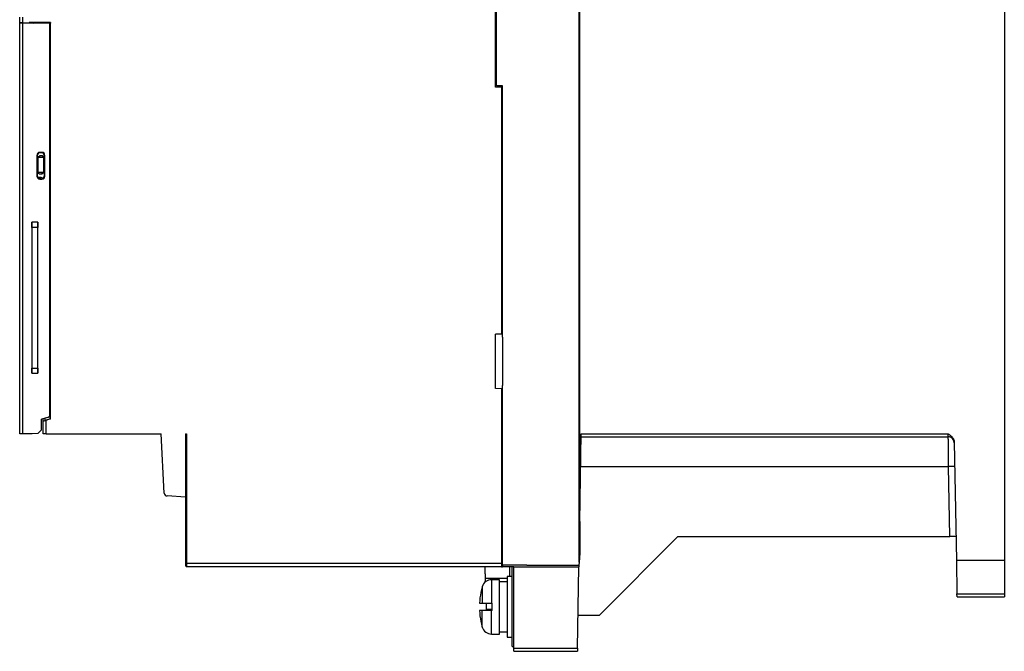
# Model space of a CAD drawing. Header units: inches. Extents: x 171 to 304, y 36 to 194.
# Tile 1 of 2: x 174 to 304, y 36 to 120. Entities that reach past the tile are written whole.
import ezdxf

# ---------------------------------------------------------------- set-up
doc = ezdxf.new("R2010")
doc.units = ezdxf.units.IN
doc.header["$MEASUREMENT"] = 0

# ---------------------------------------------------------------- blocks, each defined once
blk = doc.blocks.new('block 2')
at = {"color": 7, "lineweight": 25}
blk.add_open_spline([(176.46, 101.73), (176.46, 101.73), (176.45, 101.73), (176.44, 101.73), (176.43, 101.73), (176.42, 101.72), (176.41, 101.72), (176.4, 101.72), (176.39, 101.72), (176.38, 101.72), (176.36, 101.71), (176.34, 101.71), (176.32, 101.7), (176.29, 101.69), (176.26, 101.68), (176.23, 101.67), (176.22, 101.66), (176.2, 101.65), (176.19, 101.65), (176.17, 101.64), (176.15, 101.63), (176.14, 101.62), (176.12, 101.61), (176.11, 101.6), (176.09, 101.59), (176.08, 101.58), (176.07, 101.57), (176.06, 101.56), (176.05, 101.54), (176.04, 101.53), (176.03, 101.52), (176.03, 101.51), (176.03, 101.5), (176.03, 101.49)], degree=3, knots=[0, 0, 0, 0, 1, 1, 1, 2, 2, 2, 3, 3, 3, 4, 4, 4, 5, 5, 5, 6, 6, 6, 7, 7, 7, 8, 8, 8, 9, 9, 9, 10, 10, 10, 11, 11, 11, 11], dxfattribs=at)
blk = doc.blocks.new('block 3')
at = {"color": 7, "lineweight": 25}
blk.add_open_spline([(176.83, 101.49), (176.82, 101.51), (176.82, 101.53), (176.81, 101.56), (176.8, 101.58), (176.78, 101.6), (176.76, 101.62), (176.75, 101.64), (176.72, 101.66), (176.7, 101.67), (176.68, 101.69), (176.66, 101.7), (176.63, 101.7), (176.6, 101.72), (176.56, 101.72), (176.53, 101.72), (176.51, 101.73), (176.5, 101.73), (176.49, 101.73), (176.48, 101.73), (176.47, 101.73), (176.46, 101.73)], degree=3, knots=[0, 0, 0, 0, 1, 1, 1, 2, 2, 2, 3, 3, 3, 4, 4, 4, 5, 5, 5, 6, 6, 6, 7, 7, 7, 7], dxfattribs=at)
blk = doc.blocks.new('block 4')
at = {"color": 7, "lineweight": 25}
blk.add_open_spline([(176.37, 99.33), (176.37, 99.33), (176.38, 99.33), (176.38, 99.33), (176.4, 99.33), (176.41, 99.33), (176.43, 99.33), (176.44, 99.33), (176.45, 99.33), (176.46, 99.34), (176.48, 99.34), (176.5, 99.35), (176.53, 99.35), (176.55, 99.36), (176.58, 99.38), (176.61, 99.39), (176.63, 99.4), (176.65, 99.4), (176.66, 99.41), (176.68, 99.42), (176.7, 99.43), (176.71, 99.44), (176.73, 99.45), (176.74, 99.46), (176.76, 99.47), (176.77, 99.48), (176.78, 99.49), (176.79, 99.5), (176.81, 99.51), (176.81, 99.52), (176.82, 99.53), (176.82, 99.54), (176.82, 99.55), (176.83, 99.57)], degree=3, knots=[0, 0, 0, 0, 1, 1, 1, 2, 2, 2, 3, 3, 3, 4, 4, 4, 5, 5, 5, 6, 6, 6, 7, 7, 7, 8, 8, 8, 9, 9, 9, 10, 10, 10, 11, 11, 11, 11], dxfattribs=at)
blk = doc.blocks.new('block 5')
at = {"color": 7, "lineweight": 25}
blk.add_open_spline([(176.03, 99.57), (176.03, 99.54), (176.03, 99.52), (176.04, 99.5), (176.05, 99.47), (176.07, 99.45), (176.08, 99.43), (176.1, 99.41), (176.12, 99.4), (176.15, 99.38), (176.17, 99.37), (176.19, 99.36), (176.21, 99.35), (176.25, 99.34), (176.28, 99.33), (176.32, 99.33), (176.33, 99.33), (176.34, 99.33), (176.35, 99.33), (176.36, 99.33), (176.36, 99.33), (176.37, 99.33)], degree=3, knots=[0, 0, 0, 0, 1, 1, 1, 2, 2, 2, 3, 3, 3, 4, 4, 4, 5, 5, 5, 6, 6, 6, 7, 7, 7, 7], dxfattribs=at)
blk = doc.blocks.new('block 6')
at = {"color": 7, "lineweight": 25}
blk.add_lwpolyline([(176.83, 99.57), (176.83, 101.49)], dxfattribs=at)
blk = doc.blocks.new('block 7')
at = {"color": 7, "lineweight": 25}
blk.add_lwpolyline([(176.03, 101.49), (176.03, 99.57)], dxfattribs=at)
blk = doc.blocks.new('block 8')
at = {"color": 7, "lineweight": 25}
blk.add_open_spline([(296.53, 64.56), (296.6, 64.55), (296.68, 64.54), (296.75, 64.52), (296.82, 64.5), (296.9, 64.46), (296.97, 64.42), (297.03, 64.37), (297.1, 64.32), (297.15, 64.25), (297.2, 64.19), (297.23, 64.12), (297.27, 64.04)], degree=3, knots=[0, 0, 0, 0, 1, 1, 1, 2, 2, 2, 3, 3, 3, 4, 4, 4, 4], dxfattribs=at)
blk = doc.blocks.new('block 9')
at = {"color": 7, "lineweight": 25}
blk.add_open_spline([(297.2, 64.22), (297.22, 64.16), (297.25, 64.1), (297.27, 64.04), (297.29, 63.98), (297.3, 63.93), (297.31, 63.88)], degree=3, knots=[0, 0, 0, 0, 1, 1, 1, 2, 2, 2, 2], dxfattribs=at)
blk = doc.blocks.new('block 12')
at = {"color": 7, "lineweight": 25}
blk.add_lwpolyline([(238.79, 46.01), (238.15, 46.01)], dxfattribs=at)
blk = doc.blocks.new('block 13')
at = {"color": 7, "lineweight": 25}
blk.add_lwpolyline([(238.15, 38.01), (238.79, 38.01)], dxfattribs=at)
blk = doc.blocks.new('block 14')
at = {"color": 7, "lineweight": 25}
blk.add_lwpolyline([(236.08, 38.41), (237.11, 38.41)], dxfattribs=at)
blk = doc.blocks.new('block 15')
at = {"color": 7, "lineweight": 25}
blk.add_lwpolyline([(237.11, 45.61), (236.08, 45.61)], dxfattribs=at)
blk = doc.blocks.new('block 16')
at = {"color": 7, "lineweight": 25}
blk.add_open_spline([(236.08, 45.61), (235.51, 45.61), (235.01, 45.23), (234.85, 44.68)], degree=3, dxfattribs=at)
blk = doc.blocks.new('block 17')
at = {"color": 7, "lineweight": 25}
blk.add_open_spline([(234.85, 39.33), (235.01, 38.78), (235.51, 38.41), (236.08, 38.41)], degree=3, dxfattribs=at)
blk = doc.blocks.new('block 18')
at = {"color": 7, "lineweight": 25}
blk.add_lwpolyline([(237.11, 38.69), (238.15, 38.69)], dxfattribs=at)
blk = doc.blocks.new('block 19')
at = {"color": 7, "lineweight": 25}
blk.add_lwpolyline([(238.15, 45.33), (237.11, 45.33)], dxfattribs=at)
blk = doc.blocks.new('block 20')
at = {"color": 7, "lineweight": 25}
blk.add_open_spline([(234.85, 44.68), (234.77, 44.43), (234.71, 44.18), (234.66, 43.93)], degree=3, dxfattribs=at)
blk = doc.blocks.new('block 21')
at = {"color": 7, "lineweight": 25}
blk.add_open_spline([(234.66, 40.09), (234.71, 39.83), (234.77, 39.58), (234.85, 39.33)], degree=3, dxfattribs=at)
blk = doc.blocks.new('block 24')
at = {"color": 7, "lineweight": 25}
blk.add_lwpolyline([(240.76, 47.52), (247.65, 47.52)], dxfattribs=at)
blk = doc.blocks.new('block 25')
at = {"color": 7, "lineweight": 25}
blk.add_lwpolyline([(247.65, 47.52), (247.65, 47.33)], dxfattribs=at)
blk = doc.blocks.new('block 26')
at = {"color": 7, "lineweight": 25}
blk.add_lwpolyline([(239.03, 47.33), (247.65, 47.33)], dxfattribs=at)
blk = doc.blocks.new('block 27')
at = {"color": 7, "lineweight": 25}
blk.add_lwpolyline([(239.03, 47.33), (237.55, 47.33)], dxfattribs=at)
blk = doc.blocks.new('block 28')
at = {"color": 7, "lineweight": 25}
blk.add_lwpolyline([(237.55, 47.52), (237.55, 47.33)], dxfattribs=at)
blk = doc.blocks.new('block 29')
at = {"color": 7, "lineweight": 25}
blk.add_lwpolyline([(239.13, 47.52), (237.55, 47.52)], dxfattribs=at)
blk = doc.blocks.new('block 30')
at = {"color": 7, "lineweight": 25}
blk.add_lwpolyline([(240.76, 47.52), (239.13, 47.52)], dxfattribs=at)
blk = doc.blocks.new('block 32')
at = {"color": 7, "lineweight": 25}
blk.add_lwpolyline([(247.68, 47.92), (247.68, 183.13)], dxfattribs=at)
blk = doc.blocks.new('block 33')
at = {"color": 7, "lineweight": 25}
blk.add_lwpolyline([(247.68, 47.92), (247.66, 47.92)], dxfattribs=at)
blk = doc.blocks.new('block 34')
at = {"color": 7, "lineweight": 25}
blk.add_lwpolyline([(247.66, 47.92), (247.65, 47.52)], dxfattribs=at)
blk = doc.blocks.new('block 35')
at = {"color": 7, "lineweight": 25}
blk.add_lwpolyline([(240.76, 47.52), (239.13, 47.52)], dxfattribs=at)
blk = doc.blocks.new('block 36')
at = {"color": 7, "lineweight": 25}
blk.add_lwpolyline([(237.55, 47.52), (237.55, 71.33)], dxfattribs=at)
blk = doc.blocks.new('block 37')
at = {"color": 7, "lineweight": 25}
blk.add_lwpolyline([(237.59, 71.33), (237.55, 71.33)], dxfattribs=at)
blk = doc.blocks.new('block 38')
at = {"color": 7, "lineweight": 25}
blk.add_lwpolyline([(237.59, 71.33), (237.59, 77.73)], dxfattribs=at)
blk = doc.blocks.new('block 39')
at = {"color": 7, "lineweight": 25}
blk.add_lwpolyline([(237.59, 77.73), (237.55, 77.73)], dxfattribs=at)
blk = doc.blocks.new('block 40')
at = {"color": 7, "lineweight": 25}
blk.add_lwpolyline([(237.55, 77.73), (237.55, 110.97)], dxfattribs=at)
blk = doc.blocks.new('block 41')
at = {"color": 7, "lineweight": 25}
blk.add_lwpolyline([(237.55, 110.97), (236.75, 110.97)], dxfattribs=at)
blk = doc.blocks.new('block 42')
at = {"color": 7, "lineweight": 25}
blk.add_lwpolyline([(236.75, 110.97), (236.75, 122.49)], dxfattribs=at)
blk = doc.blocks.new('block 55')
at = {"color": 7, "lineweight": 25}
blk.add_lwpolyline([(177.63, 119.29), (177.69, 119.36)], dxfattribs=at)
blk = doc.blocks.new('block 56')
at = {"color": 7, "lineweight": 25}
blk.add_lwpolyline([(175.63, 119.31), (177.63, 119.29)], dxfattribs=at)
blk = doc.blocks.new('block 57')
at = {"color": 7, "lineweight": 25}
blk.add_lwpolyline([(175.39, 119.3), (175.63, 119.31)], dxfattribs=at)
blk = doc.blocks.new('block 58')
at = {"color": 7, "lineweight": 25}
blk.add_lwpolyline([(177.69, 119.36), (174.9, 119.39)], dxfattribs=at)
blk = doc.blocks.new('block 68')
at = {"color": 7, "lineweight": 25}
blk.add_lwpolyline([(247.75, 53.33), (247.75, 174.34)], dxfattribs=at)
blk = doc.blocks.new('block 69')
at = {"color": 7, "lineweight": 25}
blk.add_lwpolyline([(247.75, 53.33), (247.75, 49.1)], dxfattribs=at)
blk = doc.blocks.new('block 70')
at = {"color": 7, "lineweight": 25}
blk.add_lwpolyline([(247.75, 49.1), (247.68, 47.92)], dxfattribs=at)
blk = doc.blocks.new('block 71')
at = {"color": 7, "lineweight": 25}
blk.add_lwpolyline([(237.55, 77.73), (237.55, 71.33)], dxfattribs=at)
blk = doc.blocks.new('block 79')
at = {"color": 7, "lineweight": 25}
blk.add_lwpolyline([(236.59, 110.79), (236.59, 122.63)], dxfattribs=at)
blk = doc.blocks.new('block 80')
at = {"color": 7, "lineweight": 25}
blk.add_lwpolyline([(237.39, 110.79), (236.59, 110.79)], dxfattribs=at)
blk = doc.blocks.new('block 81')
at = {"color": 7, "lineweight": 25}
blk.add_lwpolyline([(236.59, 70.91), (236.59, 78.11)], dxfattribs=at)
blk = doc.blocks.new('block 82')
at = {"color": 7, "lineweight": 25}
blk.add_lwpolyline([(237.39, 70.89), (236.59, 70.91)], dxfattribs=at)
blk = doc.blocks.new('block 83')
at = {"color": 7, "lineweight": 25}
blk.add_lwpolyline([(237.39, 47.73), (195.71, 47.73)], dxfattribs=at)
blk = doc.blocks.new('block 84')
at = {"color": 7, "lineweight": 25}
blk.add_lwpolyline([(195.71, 64.93), (195.71, 47.73)], dxfattribs=at)
blk = doc.blocks.new('block 85')
at = {"color": 7, "lineweight": 25}
blk.add_lwpolyline([(195.55, 64.93), (195.71, 64.93)], dxfattribs=at)
blk = doc.blocks.new('block 86')
at = {"color": 7, "lineweight": 25}
blk.add_lwpolyline([(195.55, 64.93), (195.55, 56.53)], dxfattribs=at)
blk = doc.blocks.new('block 87')
at = {"color": 7, "lineweight": 25}
blk.add_lwpolyline([(195.55, 56.53), (193.13, 56.69)], dxfattribs=at)
blk = doc.blocks.new('block 88')
at = {"color": 7, "lineweight": 25}
blk.add_open_spline([(192.76, 57.07), (192.77, 56.87), (192.93, 56.71), (193.13, 56.69)], degree=3, dxfattribs=at)
blk = doc.blocks.new('block 89')
at = {"color": 7, "lineweight": 25}
blk.add_lwpolyline([(192.76, 57.07), (192.35, 64.93)], dxfattribs=at)
blk = doc.blocks.new('block 90')
at = {"color": 7, "lineweight": 25}
blk.add_lwpolyline([(177.15, 64.93), (192.35, 64.93)], dxfattribs=at)
blk = doc.blocks.new('block 91')
at = {"color": 7, "lineweight": 25}
blk.add_lwpolyline([(177.15, 64.93), (177.15, 66.73)], dxfattribs=at)
blk = doc.blocks.new('block 92')
at = {"color": 7, "lineweight": 25}
blk.add_lwpolyline([(177.69, 66.89), (177.15, 66.73)], dxfattribs=at)
blk = doc.blocks.new('block 93')
at = {"color": 7, "lineweight": 25}
blk.add_lwpolyline([(177.69, 66.89), (177.69, 119.29)], dxfattribs=at)
blk = doc.blocks.new('block 94')
at = {"color": 7, "lineweight": 25}
blk.add_lwpolyline([(177.69, 119.36), (177.69, 119.29)], dxfattribs=at)
blk = doc.blocks.new('block 95')
at = {"color": 7, "lineweight": 25}
blk.add_lwpolyline([(174.03, 119.32), (174.03, 120.09)], dxfattribs=at)
blk = doc.blocks.new('block 101')
at = {"color": 7, "lineweight": 25}
blk.add_lwpolyline([(237.39, 70.89), (237.39, 47.73)], dxfattribs=at)
blk = doc.blocks.new('block 103')
at = {"color": 7, "lineweight": 25}
blk.add_lwpolyline([(237.39, 78.12), (236.59, 78.11)], dxfattribs=at)
blk = doc.blocks.new('block 104')
at = {"color": 7, "lineweight": 25}
blk.add_lwpolyline([(237.39, 110.79), (237.39, 78.12)], dxfattribs=at)
blk = doc.blocks.new('block 106')
at = {"color": 7, "lineweight": 25}
blk.add_lwpolyline([(174.9, 119.39), (174.9, 119.31)], dxfattribs=at)
blk = doc.blocks.new('block 107')
at = {"color": 7, "lineweight": 25}
blk.add_lwpolyline([(174.03, 119.32), (174.9, 119.31)], dxfattribs=at)
blk = doc.blocks.new('block 108')
at = {"color": 7, "lineweight": 25}
blk.add_lwpolyline([(195.71, 47.73), (195.71, 47.33)], dxfattribs=at)
blk = doc.blocks.new('block 109')
at = {"color": 7, "lineweight": 25}
blk.add_lwpolyline([(237.39, 47.33), (195.71, 47.33)], dxfattribs=at)
blk = doc.blocks.new('block 110')
at = {"color": 7, "lineweight": 25}
blk.add_lwpolyline([(237.39, 47.73), (237.39, 47.33)], dxfattribs=at)
blk = doc.blocks.new('block 120')
at = {"color": 7, "lineweight": 25}
blk.add_lwpolyline([(195.71, 47.73), (195.55, 47.73)], dxfattribs=at)
blk = doc.blocks.new('block 121')
at = {"color": 7, "lineweight": 25}
blk.add_open_spline([(195.55, 47.49), (195.55, 47.4), (195.62, 47.33), (195.71, 47.33)], degree=3, dxfattribs=at)
blk = doc.blocks.new('block 122')
at = {"color": 7, "lineweight": 25}
blk.add_lwpolyline([(195.55, 47.73), (195.55, 47.49)], dxfattribs=at)
blk = doc.blocks.new('block 123')
at = {"color": 7, "lineweight": 25}
blk.add_lwpolyline([(195.55, 56.53), (195.55, 47.73)], dxfattribs=at)
blk = doc.blocks.new('block 124')
at = {"color": 7, "lineweight": 25}
blk.add_open_spline([(176.75, 66.62), (176.75, 66.62), (176.93, 66.67), (177.15, 66.73)], degree=3, dxfattribs=at)
blk = doc.blocks.new('block 125')
at = {"color": 7, "lineweight": 25}
blk.add_lwpolyline([(176.75, 66.64), (176.75, 66.62)], dxfattribs=at)
blk = doc.blocks.new('block 126')
at = {"color": 7, "lineweight": 25}
blk.add_lwpolyline([(176.75, 66.64), (176.99, 66.7)], dxfattribs=at)
blk = doc.blocks.new('block 127')
at = {"color": 7, "lineweight": 25}
blk.add_lwpolyline([(176.99, 66.7), (177.63, 66.89)], dxfattribs=at)
blk = doc.blocks.new('block 128')
at = {"color": 7, "lineweight": 25}
blk.add_lwpolyline([(177.63, 66.89), (177.69, 66.89)], dxfattribs=at)
blk = doc.blocks.new('block 129')
at = {"color": 7, "lineweight": 25}
blk.add_lwpolyline([(176.75, 64.93), (176.75, 66.62)], dxfattribs=at)
blk = doc.blocks.new('block 130')
at = {"color": 7, "lineweight": 25}
blk.add_lwpolyline([(177.15, 64.93), (176.75, 64.93)], dxfattribs=at)
blk = doc.blocks.new('block 138')
at = {"color": 7, "lineweight": 25}
blk.add_lwpolyline([(177.63, 119.29), (177.63, 119.26)], dxfattribs=at)
blk = doc.blocks.new('block 139')
at = {"color": 7, "lineweight": 25}
blk.add_lwpolyline([(177.63, 67.44), (177.63, 66.89)], dxfattribs=at)
blk = doc.blocks.new('block 140')
at = {"color": 7, "lineweight": 25}
blk.add_lwpolyline([(177.63, 119.29), (177.69, 119.29)], dxfattribs=at)
blk = doc.blocks.new('block 141')
at = {"color": 7, "lineweight": 25}
blk.add_lwpolyline([(173.63, 119.33), (173.63, 120.09)], dxfattribs=at)
blk = doc.blocks.new('block 142')
at = {"color": 7, "lineweight": 25}
blk.add_lwpolyline([(174.03, 119.32), (173.63, 119.33)], dxfattribs=at)
blk = doc.blocks.new('block 144')
at = {"color": 7, "lineweight": 25}
blk.add_open_spline([(176.58, 101.73), (176.59, 101.73), (176.61, 101.72), (176.62, 101.72), (176.64, 101.72), (176.65, 101.71), (176.67, 101.71), (176.7, 101.7), (176.73, 101.68), (176.75, 101.66), (176.77, 101.64), (176.79, 101.61), (176.8, 101.58), (176.81, 101.56), (176.82, 101.55), (176.82, 101.53), (176.82, 101.52), (176.82, 101.5), (176.82, 101.49)], degree=3, knots=[0, 0, 0, 0, 1, 1, 1, 2, 2, 2, 3, 3, 3, 4, 4, 4, 5, 5, 5, 6, 6, 6, 6], dxfattribs=at)
blk = doc.blocks.new('block 145')
at = {"color": 7, "lineweight": 25}
blk.add_lwpolyline([(237.55, 48.61), (237.39, 48.61)], dxfattribs=at)
blk = doc.blocks.new('block 147')
at = {"color": 7, "lineweight": 25}
blk.add_lwpolyline([(236.75, 111.94), (236.59, 111.94)], dxfattribs=at)
blk = doc.blocks.new('block 149')
at = {"color": 7, "lineweight": 25}
blk.add_lwpolyline([(176.99, 66.7), (176.99, 66.97)], dxfattribs=at)
blk = doc.blocks.new('block 150')
at = {"color": 7, "lineweight": 25}
blk.add_open_spline([(176.69, 98.73), (176.65, 98.76), (176.62, 98.78), (176.57, 98.8), (176.51, 98.83), (176.44, 98.84), (176.37, 98.85)], degree=3, knots=[0, 0, 0, 0, 1, 1, 1, 2, 2, 2, 2], dxfattribs=at)
blk = doc.blocks.new('block 151')
at = {"color": 7, "lineweight": 25}
blk.add_lwpolyline([(176.37, 98.85), (176, 98.87)], dxfattribs=at)
blk = doc.blocks.new('block 152')
at = {"color": 7, "lineweight": 25}
blk.add_lwpolyline([(175.63, 119.29), (175.63, 119.31)], dxfattribs=at)
blk = doc.blocks.new('block 153')
at = {"color": 7, "lineweight": 25}
blk.add_lwpolyline([(176.28, 99.33), (176.58, 99.33)], dxfattribs=at)
blk = doc.blocks.new('block 154')
at = {"color": 7, "lineweight": 25}
blk.add_lwpolyline([(176.58, 101.73), (176.28, 101.73)], dxfattribs=at)
blk = doc.blocks.new('block 155')
at = {"color": 7, "lineweight": 25}
blk.add_lwpolyline([(176.37, 98.68), (176.37, 98.85)], dxfattribs=at)
blk = doc.blocks.new('block 156')
at = {"color": 7, "lineweight": 25}
blk.add_lwpolyline([(176.75, 66.64), (176.75, 66.91)], dxfattribs=at)
blk = doc.blocks.new('block 157')
at = {"color": 7, "lineweight": 25}
blk.add_lwpolyline([(175.39, 119.3), (175.39, 119.3)], dxfattribs=at)
blk = doc.blocks.new('block 159')
at = {"color": 7, "lineweight": 25}
blk.add_lwpolyline([(236.59, 112.73), (236.75, 112.73)], dxfattribs=at)
blk = doc.blocks.new('block 160')
at = {"color": 7, "lineweight": 25}
blk.add_open_spline([(297.33, 63.74), (297.32, 64.18), (296.97, 64.53), (296.53, 64.53)], degree=3, dxfattribs=at)
blk = doc.blocks.new('block 161')
at = {"color": 7, "lineweight": 25}
blk.add_open_spline([(296.53, 64.53), (296.53, 64.53), (296.53, 64.53), (296.53, 64.54), (296.53, 64.55), (296.53, 64.55), (296.53, 64.56)], degree=3, knots=[0, 0, 0, 0, 1, 1, 1, 2, 2, 2, 2], dxfattribs=at)
blk = doc.blocks.new('block 162')
at = {"color": 7, "lineweight": 25}
blk.add_open_spline([(296.51, 64.93), (296.57, 64.88), (296.63, 64.84), (296.69, 64.8), (296.74, 64.76), (296.79, 64.72), (296.84, 64.68), (296.89, 64.64), (296.94, 64.6), (296.99, 64.55), (297.03, 64.51), (297.07, 64.46), (297.11, 64.41), (297.14, 64.37), (297.17, 64.32), (297.2, 64.27), (297.23, 64.22), (297.25, 64.17), (297.27, 64.12), (297.29, 64.07), (297.3, 64.02), (297.31, 63.96), (297.32, 63.91), (297.32, 63.86), (297.33, 63.81)], degree=3, knots=[0, 0, 0, 0, 1, 1, 1, 2, 2, 2, 3, 3, 3, 4, 4, 4, 5, 5, 5, 6, 6, 6, 7, 7, 7, 8, 8, 8, 8], dxfattribs=at)
blk = doc.blocks.new('block 163')
at = {"color": 7, "lineweight": 25}
blk.add_lwpolyline([(247.95, 64.53), (296.53, 64.53)], dxfattribs=at)
blk = doc.blocks.new('block 164')
at = {"color": 7, "lineweight": 25}
blk.add_lwpolyline([(247.95, 64.93), (296.51, 64.93)], dxfattribs=at)
blk = doc.blocks.new('block 165')
at = {"color": 7, "lineweight": 25}
blk.add_lwpolyline([(297.33, 63.81), (297.6, 48.13)], dxfattribs=at)
blk = doc.blocks.new('block 169')
at = {"color": 7, "lineweight": 25}
blk.add_lwpolyline([(303.95, 189.33), (303.95, 48.13)], dxfattribs=at)
blk = doc.blocks.new('block 170')
at = {"color": 7, "lineweight": 25}
blk.add_lwpolyline([(303.95, 48.13), (297.6, 48.13)], dxfattribs=at)
blk = doc.blocks.new('block 171')
at = {"color": 7, "lineweight": 25}
blk.add_lwpolyline([(247.75, 53.33), (247.95, 64.93)], dxfattribs=at)
blk = doc.blocks.new('block 172')
at = {"color": 7, "lineweight": 25}
blk.add_lwpolyline([(297.68, 43.72), (303.95, 43.72)], dxfattribs=at)
blk = doc.blocks.new('block 173')
at = {"color": 7, "lineweight": 25}
blk.add_lwpolyline([(303.95, 48.13), (303.95, 43.72)], dxfattribs=at)
blk = doc.blocks.new('block 174')
at = {"color": 7, "lineweight": 25}
blk.add_lwpolyline([(297.6, 48.13), (297.68, 43.72)], dxfattribs=at)
blk = doc.blocks.new('block 188')
at = {"color": 7, "lineweight": 25}
blk.add_lwpolyline([(297.69, 43.33), (303.95, 43.33)], dxfattribs=at)
blk = doc.blocks.new('block 189')
at = {"color": 7, "lineweight": 25}
blk.add_lwpolyline([(303.95, 43.72), (303.95, 43.33)], dxfattribs=at)
blk = doc.blocks.new('block 190')
at = {"color": 7, "lineweight": 25}
blk.add_lwpolyline([(297.69, 43.33), (297.68, 43.72)], dxfattribs=at)
blk = doc.blocks.new('block 207')
at = {"color": 7, "lineweight": 25}
blk.add_lwpolyline([(239.03, 36.52), (247.46, 36.52)], dxfattribs=at)
blk = doc.blocks.new('block 208')
at = {"color": 7, "lineweight": 25}
blk.add_lwpolyline([(239.03, 36.52), (239.03, 47.33)], dxfattribs=at)
blk = doc.blocks.new('block 209')
at = {"color": 7, "lineweight": 25}
blk.add_lwpolyline([(247.46, 36.52), (247.65, 47.33)], dxfattribs=at)
blk = doc.blocks.new('block 214')
at = {"color": 7, "lineweight": 25}
blk.add_open_spline([(296.58, 60.6), (296.58, 60.65), (296.58, 60.71), (296.58, 60.77), (296.58, 60.82), (296.58, 60.88), (296.58, 60.93), (296.58, 60.99), (296.58, 61.04), (296.58, 61.1), (296.58, 61.15), (296.58, 61.21), (296.58, 61.26), (296.57, 61.32), (296.57, 61.37), (296.57, 61.42), (296.57, 61.48), (296.57, 61.53), (296.57, 61.58), (296.57, 61.63), (296.57, 61.68), (296.57, 61.73), (296.57, 61.79), (296.57, 61.84), (296.57, 61.89), (296.57, 61.94), (296.57, 61.98), (296.57, 62.03), (296.56, 62.08), (296.56, 62.13), (296.56, 62.18), (296.56, 62.22), (296.56, 62.27), (296.56, 62.32), (296.56, 62.36), (296.56, 62.41), (296.56, 62.45), (296.56, 62.5), (296.56, 62.54), (296.56, 62.58), (296.56, 62.63), (296.56, 62.67), (296.56, 62.71), (296.56, 62.75), (296.56, 62.79), (296.55, 62.83), (296.55, 62.87), (296.55, 62.91), (296.55, 62.95), (296.55, 62.99), (296.55, 63.03), (296.55, 63.06), (296.55, 63.1), (296.55, 63.14), (296.55, 63.17), (296.55, 63.21), (296.55, 63.24), (296.55, 63.28), (296.55, 63.31), (296.55, 63.35), (296.55, 63.38), (296.55, 63.41), (296.55, 63.44), (296.55, 63.47), (296.55, 63.51), (296.55, 63.54), (296.54, 63.57), (296.54, 63.6), (296.54, 63.62), (296.54, 63.65), (296.54, 63.68), (296.54, 63.71), (296.54, 63.73), (296.54, 63.76), (296.54, 63.79), (296.54, 63.81), (296.54, 63.84), (296.54, 63.86), (296.54, 63.88), (296.54, 63.91), (296.54, 63.93), (296.54, 63.95), (296.54, 63.98), (296.54, 64), (296.54, 64.02), (296.54, 64.04), (296.54, 64.06), (296.54, 64.08), (296.54, 64.1), (296.54, 64.12), (296.54, 64.13), (296.54, 64.15), (296.54, 64.17), (296.54, 64.18), (296.54, 64.2), (296.53, 64.22), (296.53, 64.23), (296.53, 64.25), (296.53, 64.26), (296.53, 64.28), (296.53, 64.29), (296.53, 64.3), (296.53, 64.32), (296.53, 64.33), (296.53, 64.34), (296.53, 64.35), (296.53, 64.36), (296.53, 64.37), (296.53, 64.38), (296.53, 64.39), (296.53, 64.4), (296.53, 64.41), (296.53, 64.42), (296.53, 64.43), (296.53, 64.44), (296.53, 64.44), (296.53, 64.45), (296.53, 64.46), (296.53, 64.47), (296.53, 64.47), (296.53, 64.48), (296.53, 64.48), (296.53, 64.49), (296.53, 64.49), (296.53, 64.5), (296.53, 64.5), (296.53, 64.5), (296.53, 64.51), (296.53, 64.51), (296.53, 64.51), (296.53, 64.52), (296.53, 64.52), (296.53, 64.52), (296.53, 64.52), (296.53, 64.52), (296.53, 64.52)], degree=3, knots=[0, 0, 0, 0, 1, 1, 1, 2, 2, 2, 3, 3, 3, 4, 4, 4, 5, 5, 5, 6, 6, 6, 7, 7, 7, 8, 8, 8, 9, 9, 9, 10, 10, 10, 11, 11, 11, 12, 12, 12, 13, 13, 13, 14, 14, 14, 15, 15, 15, 16, 16, 16, 17, 17, 17, 18, 18, 18, 19, 19, 19, 20, 20, 20, 21, 21, 21, 22, 22, 22, 23, 23, 23, 24, 24, 24, 25, 25, 25, 26, 26, 26, 27, 27, 27, 28, 28, 28, 29, 29, 29, 30, 30, 30, 31, 31, 31, 32, 32, 32, 33, 33, 33, 34, 34, 34, 35, 35, 35, 36, 36, 36, 37, 37, 37, 38, 38, 38, 39, 39, 39, 40, 40, 40, 41, 41, 41, 42, 42, 42, 43, 43, 43, 44, 44, 44, 45, 45, 45, 45], dxfattribs=at)
blk = doc.blocks.new('block 215')
at = {"color": 7, "lineweight": 25}
blk.add_lwpolyline([(247.88, 60.6), (296.58, 60.6)], dxfattribs=at)
blk = doc.blocks.new('block 216')
at = {"color": 7, "lineweight": 25}
blk.add_open_spline([(297.38, 60.6), (297.12, 60.6), (296.85, 60.6), (296.58, 60.6)], degree=3, dxfattribs=at)
blk = doc.blocks.new('block 217')
at = {"color": 7, "lineweight": 25}
blk.add_lwpolyline([(239.03, 36.13), (247.45, 36.13)], dxfattribs=at)
blk = doc.blocks.new('block 218')
at = {"color": 7, "lineweight": 25}
blk.add_lwpolyline([(239.03, 36.13), (239.03, 36.52)], dxfattribs=at)
blk = doc.blocks.new('block 219')
at = {"color": 7, "lineweight": 25}
blk.add_lwpolyline([(247.46, 36.52), (247.45, 36.13)], dxfattribs=at)
blk = doc.blocks.new('block 222')
at = {"color": 7, "lineweight": 25}
blk.add_lwpolyline([(238.79, 36.77), (239.03, 36.77)], dxfattribs=at)
blk = doc.blocks.new('block 223')
at = {"color": 7, "lineweight": 25}
blk.add_lwpolyline([(238.79, 36.77), (238.79, 47.33)], dxfattribs=at)
blk = doc.blocks.new('block 224')
at = {"color": 7, "lineweight": 25}
blk.add_lwpolyline([(237.39, 47.33), (237.55, 47.33)], dxfattribs=at)
blk = doc.blocks.new('block 227')
at = {"color": 7, "lineweight": 25}
blk.add_lwpolyline([(296.75, 51.33), (296.58, 60.6)], dxfattribs=at)
blk = doc.blocks.new('block 228')
at = {"color": 7, "lineweight": 25}
blk.add_lwpolyline([(297.55, 51.33), (296.75, 51.33)], dxfattribs=at)
blk = doc.blocks.new('block 245')
at = {"color": 7, "lineweight": 25}
blk.add_lwpolyline([(250.35, 40.93), (260.75, 51.33)], dxfattribs=at)
blk = doc.blocks.new('block 246')
at = {"color": 7, "lineweight": 25}
blk.add_lwpolyline([(247.53, 40.93), (250.35, 40.93)], dxfattribs=at)
blk = doc.blocks.new('block 247')
at = {"color": 7, "lineweight": 25}
blk.add_lwpolyline([(260.75, 51.33), (296.75, 51.33)], dxfattribs=at)
blk = doc.blocks.new('block 248')
at = {"color": 7, "lineweight": 25}
blk.add_lwpolyline([(238.15, 46.01), (238.15, 38.01)], dxfattribs=at)
blk = doc.blocks.new('block 249')
at = {"color": 7, "lineweight": 25}
blk.add_lwpolyline([(237.11, 38.41), (237.11, 45.61)], dxfattribs=at)
blk = doc.blocks.new('block 250')
at = {"color": 7, "lineweight": 25}
blk.add_lwpolyline([(236.15, 42.49), (236.08, 42.49)], dxfattribs=at)
blk = doc.blocks.new('block 251')
at = {"color": 7, "lineweight": 25}
blk.add_lwpolyline([(236.15, 41.53), (236.08, 41.53)], dxfattribs=at)
blk = doc.blocks.new('block 252')
at = {"color": 7, "lineweight": 25}
blk.add_lwpolyline([(236.15, 41.53), (236.15, 42.49)], dxfattribs=at)
blk = doc.blocks.new('block 253')
at = {"color": 7, "lineweight": 25}
blk.add_open_spline([(234.85, 42.49), (234.86, 42.49), (234.87, 42.49), (234.88, 42.49), (234.89, 42.49), (234.9, 42.49), (234.91, 42.49), (234.93, 42.49), (234.94, 42.49), (234.96, 42.49), (234.98, 42.49), (234.99, 42.49), (235.01, 42.49), (235.03, 42.49), (235.05, 42.49), (235.07, 42.49), (235.09, 42.49), (235.12, 42.49), (235.14, 42.49), (235.17, 42.49), (235.19, 42.49), (235.22, 42.49), (235.25, 42.49), (235.28, 42.49), (235.3, 42.49), (235.35, 42.49), (235.39, 42.49), (235.44, 42.49), (235.49, 42.49), (235.53, 42.49), (235.58, 42.49), (235.64, 42.49), (235.69, 42.49), (235.74, 42.49), (235.8, 42.49), (235.85, 42.49), (235.91, 42.49), (235.96, 42.49), (236.02, 42.49), (236.08, 42.49)], degree=3, knots=[0, 0, 0, 0, 1, 1, 1, 2, 2, 2, 3, 3, 3, 4, 4, 4, 5, 5, 5, 6, 6, 6, 7, 7, 7, 8, 8, 8, 9, 9, 9, 10, 10, 10, 11, 11, 11, 12, 12, 12, 13, 13, 13, 13], dxfattribs=at)
blk = doc.blocks.new('block 254')
at = {"color": 7, "lineweight": 25}
blk.add_open_spline([(236.08, 41.53), (236.04, 41.53), (236.01, 41.53), (235.98, 41.53), (235.95, 41.53), (235.92, 41.53), (235.89, 41.53), (235.86, 41.53), (235.83, 41.53), (235.8, 41.53), (235.77, 41.53), (235.74, 41.53), (235.71, 41.53), (235.68, 41.53), (235.65, 41.53), (235.62, 41.53), (235.59, 41.53), (235.56, 41.53), (235.54, 41.53), (235.51, 41.53), (235.48, 41.53), (235.46, 41.53), (235.43, 41.53), (235.4, 41.53), (235.38, 41.53), (235.35, 41.53), (235.33, 41.53), (235.31, 41.53), (235.25, 41.53), (235.19, 41.53), (235.14, 41.53), (235.09, 41.53), (235.05, 41.53), (235.01, 41.53), (234.97, 41.53), (234.94, 41.53), (234.91, 41.53), (234.89, 41.53), (234.87, 41.53), (234.85, 41.53)], degree=3, knots=[0, 0, 0, 0, 1, 1, 1, 2, 2, 2, 3, 3, 3, 4, 4, 4, 5, 5, 5, 6, 6, 6, 7, 7, 7, 8, 8, 8, 9, 9, 9, 10, 10, 10, 11, 11, 11, 12, 12, 12, 13, 13, 13, 13], dxfattribs=at)
blk = doc.blocks.new('block 255')
at = {"color": 7, "lineweight": 25}
blk.add_open_spline([(234.66, 43.93), (234.57, 43.45), (234.51, 42.97), (234.48, 42.49)], degree=3, dxfattribs=at)
blk = doc.blocks.new('block 256')
at = {"color": 7, "lineweight": 25}
blk.add_lwpolyline([(234.66, 43.93), (234.66, 43.93)], dxfattribs=at)
blk = doc.blocks.new('block 257')
at = {"color": 7, "lineweight": 25}
blk.add_lwpolyline([(234.48, 42.49), (234.85, 42.49)], dxfattribs=at)
blk = doc.blocks.new('block 258')
at = {"color": 7, "lineweight": 25}
blk.add_lwpolyline([(234.66, 40.09), (234.66, 40.09)], dxfattribs=at)
blk = doc.blocks.new('block 259')
at = {"color": 7, "lineweight": 25}
blk.add_open_spline([(234.48, 41.53), (234.51, 41.04), (234.57, 40.56), (234.66, 40.09)], degree=3, dxfattribs=at)
blk = doc.blocks.new('block 260')
at = {"color": 7, "lineweight": 25}
blk.add_lwpolyline([(234.85, 41.53), (234.48, 41.53)], dxfattribs=at)
blk = doc.blocks.new('block 266')
at = {"color": 7, "lineweight": 25}
blk.add_open_spline([(235.18, 47.33), (235.18, 47.33), (235.18, 47.29), (235.19, 47.22), (235.19, 47.14), (235.19, 47.02), (235.2, 46.87), (235.2, 46.71), (235.21, 46.53), (235.22, 46.33), (235.22, 46.14), (235.23, 45.94), (235.24, 45.75)], degree=3, knots=[0, 0, 0, 0, 1, 1, 1, 2, 2, 2, 3, 3, 3, 4, 4, 4, 4], dxfattribs=at)
blk = doc.blocks.new('block 267')
at = {"color": 7, "lineweight": 25}
blk.add_lwpolyline([(238.47, 47.33), (238.47, 46.01)], dxfattribs=at)
blk = doc.blocks.new('block 268')
at = {"color": 7, "lineweight": 25}
blk.add_lwpolyline([(235.24, 45.75), (235.25, 45.31)], dxfattribs=at)
blk = doc.blocks.new('block 269')
at = {"color": 7, "lineweight": 25}
blk.add_lwpolyline([(235.35, 42.49), (235.38, 41.7)], dxfattribs=at)
blk = doc.blocks.new('block 270')
at = {"color": 7, "lineweight": 25}
blk.add_lwpolyline([(235.38, 41.7), (235.38, 41.53)], dxfattribs=at)
blk = doc.blocks.new('block 291')
at = {"color": 7, "lineweight": 25}
blk.add_lwpolyline([(175.25, 92.23), (175.25, 73.62)], dxfattribs=at)
blk = doc.blocks.new('block 292')
at = {"color": 7, "lineweight": 25}
blk.add_open_spline([(175.23, 72.93), (175.24, 73.07), (175.25, 73.33), (175.25, 73.62)], degree=3, dxfattribs=at)
blk = doc.blocks.new('block 293')
at = {"color": 7, "lineweight": 25}
blk.add_lwpolyline([(175.23, 92.93), (175.23, 72.93)], dxfattribs=at)
blk = doc.blocks.new('block 294')
at = {"color": 7, "lineweight": 25}
blk.add_open_spline([(175.25, 92.23), (175.25, 92.52), (175.24, 92.78), (175.23, 92.93)], degree=3, dxfattribs=at)
blk = doc.blocks.new('block 295')
at = {"color": 7, "lineweight": 25}
blk.add_open_spline([(176.01, 73.62), (176.01, 73.33), (176.01, 73.07), (176.03, 72.93)], degree=3, dxfattribs=at)
blk = doc.blocks.new('block 296')
at = {"color": 7, "lineweight": 25}
blk.add_lwpolyline([(175.23, 72.93), (176.03, 72.93)], dxfattribs=at)
blk = doc.blocks.new('block 297')
at = {"color": 7, "lineweight": 25}
blk.add_lwpolyline([(175.25, 73.62), (176.01, 73.62)], dxfattribs=at)
blk = doc.blocks.new('block 298')
at = {"color": 7, "lineweight": 25}
blk.add_lwpolyline([(176.01, 73.62), (176.01, 92.23)], dxfattribs=at)
blk = doc.blocks.new('block 299')
at = {"color": 7, "lineweight": 25}
blk.add_open_spline([(176.03, 92.93), (176.01, 92.78), (176.01, 92.52), (176.01, 92.23)], degree=3, dxfattribs=at)
blk = doc.blocks.new('block 300')
at = {"color": 7, "lineweight": 25}
blk.add_lwpolyline([(176.03, 72.93), (176.03, 92.93)], dxfattribs=at)
blk = doc.blocks.new('block 301')
at = {"color": 7, "lineweight": 25}
blk.add_lwpolyline([(176.03, 92.93), (175.23, 92.93)], dxfattribs=at)
blk = doc.blocks.new('block 302')
at = {"color": 7, "lineweight": 25}
blk.add_lwpolyline([(176.01, 92.23), (175.25, 92.23)], dxfattribs=at)
blk = doc.blocks.new('block 303')
at = {"color": 7, "lineweight": 25}
blk.add_lwpolyline([(176.29, 98.63), (176.34, 98.68)], dxfattribs=at)
blk = doc.blocks.new('block 304')
at = {"color": 7, "lineweight": 25}
blk.add_open_spline([(175.89, 99.03), (175.89, 98.81), (176.07, 98.63), (176.29, 98.63)], degree=3, dxfattribs=at)
blk = doc.blocks.new('block 305')
at = {"color": 7, "lineweight": 25}
blk.add_lwpolyline([(175.89, 99.03), (175.94, 99.08)], dxfattribs=at)
blk = doc.blocks.new('block 306')
at = {"color": 7, "lineweight": 25}
blk.add_open_spline([(175.94, 99.08), (175.94, 98.86), (176.12, 98.68), (176.34, 98.68)], degree=3, dxfattribs=at)
blk = doc.blocks.new('block 307')
at = {"color": 7, "lineweight": 25}
blk.add_lwpolyline([(176.56, 102.18), (176.51, 102.13)], dxfattribs=at)
blk = doc.blocks.new('block 308')
at = {"color": 7, "lineweight": 25}
blk.add_open_spline([(176.96, 101.78), (176.96, 102), (176.79, 102.18), (176.56, 102.18)], degree=3, dxfattribs=at)
blk = doc.blocks.new('block 309')
at = {"color": 7, "lineweight": 25}
blk.add_lwpolyline([(176.96, 101.78), (176.91, 101.73)], dxfattribs=at)
blk = doc.blocks.new('block 310')
at = {"color": 7, "lineweight": 25}
blk.add_open_spline([(176.91, 101.73), (176.91, 101.95), (176.73, 102.13), (176.51, 102.13)], degree=3, dxfattribs=at)
blk = doc.blocks.new('block 311')
at = {"color": 7, "lineweight": 25}
blk.add_lwpolyline([(175.89, 101.78), (175.94, 101.73)], dxfattribs=at)
blk = doc.blocks.new('block 312')
at = {"color": 7, "lineweight": 25}
blk.add_open_spline([(176.29, 102.18), (176.07, 102.18), (175.89, 102.01), (175.89, 101.78)], degree=3, dxfattribs=at)
blk = doc.blocks.new('block 313')
at = {"color": 7, "lineweight": 25}
blk.add_lwpolyline([(176.29, 102.18), (176.34, 102.13)], dxfattribs=at)
blk = doc.blocks.new('block 314')
at = {"color": 7, "lineweight": 25}
blk.add_open_spline([(176.34, 102.13), (176.12, 102.13), (175.94, 101.95), (175.94, 101.73)], degree=3, dxfattribs=at)
blk = doc.blocks.new('block 315')
at = {"color": 7, "lineweight": 25}
blk.add_lwpolyline([(176.96, 99.03), (176.91, 99.08)], dxfattribs=at)
blk = doc.blocks.new('block 316')
at = {"color": 7, "lineweight": 25}
blk.add_open_spline([(176.56, 98.63), (176.79, 98.63), (176.96, 98.81), (176.96, 99.03)], degree=3, dxfattribs=at)
blk = doc.blocks.new('block 317')
at = {"color": 7, "lineweight": 25}
blk.add_lwpolyline([(176.56, 98.63), (176.51, 98.68)], dxfattribs=at)
blk = doc.blocks.new('block 318')
at = {"color": 7, "lineweight": 25}
blk.add_open_spline([(176.51, 98.68), (176.73, 98.68), (176.91, 98.86), (176.91, 99.08)], degree=3, dxfattribs=at)
blk = doc.blocks.new('block 319')
at = {"color": 7, "lineweight": 25}
blk.add_lwpolyline([(176.91, 99.08), (176.91, 101.73)], dxfattribs=at)
blk = doc.blocks.new('block 320')
at = {"color": 7, "lineweight": 25}
blk.add_lwpolyline([(176.96, 99.03), (176.96, 101.78)], dxfattribs=at)
blk = doc.blocks.new('block 321')
at = {"color": 7, "lineweight": 25}
blk.add_lwpolyline([(176.34, 98.68), (176.51, 98.68)], dxfattribs=at)
blk = doc.blocks.new('block 322')
at = {"color": 7, "lineweight": 25}
blk.add_lwpolyline([(176.29, 98.63), (176.56, 98.63)], dxfattribs=at)
blk = doc.blocks.new('block 323')
at = {"color": 7, "lineweight": 25}
blk.add_lwpolyline([(176.56, 102.18), (176.29, 102.18)], dxfattribs=at)
blk = doc.blocks.new('block 324')
at = {"color": 7, "lineweight": 25}
blk.add_lwpolyline([(175.89, 101.78), (175.89, 99.03)], dxfattribs=at)
blk = doc.blocks.new('block 325')
at = {"color": 7, "lineweight": 25}
blk.add_lwpolyline([(174.03, 64.93), (174.03, 119.32)], dxfattribs=at)
blk = doc.blocks.new('block 326')
at = {"color": 7, "lineweight": 25}
blk.add_lwpolyline([(177.33, 67.07), (176.51, 66.85)], dxfattribs=at)
blk = doc.blocks.new('block 327')
at = {"color": 7, "lineweight": 25}
blk.add_lwpolyline([(176.51, 65.46), (176.51, 66.85)], dxfattribs=at)
blk = doc.blocks.new('block 328')
at = {"color": 7, "lineweight": 25}
blk.add_open_spline([(177.33, 67.07), (177.5, 67.11), (177.63, 67.27), (177.63, 67.45)], degree=3, dxfattribs=at)
blk = doc.blocks.new('block 329')
at = {"color": 7, "lineweight": 25}
blk.add_lwpolyline([(174.03, 119.32), (177.63, 119.26)], dxfattribs=at)
blk = doc.blocks.new('block 330')
at = {"color": 7, "lineweight": 25}
blk.add_lwpolyline([(177.63, 67.45), (177.63, 119.26)], dxfattribs=at)
blk = doc.blocks.new('block 331')
at = {"color": 7, "lineweight": 25}
blk.add_lwpolyline([(176.03, 64.97), (176.51, 65.46)], dxfattribs=at)
blk = doc.blocks.new('block 332')
at = {"color": 7, "lineweight": 25}
blk.add_lwpolyline([(176.03, 64.97), (174.03, 64.93)], dxfattribs=at)
blk = doc.blocks.new('block 333')
at = {"color": 7, "lineweight": 25}
blk.add_lwpolyline([(173.63, 64.93), (173.63, 119.33)], dxfattribs=at)
blk = doc.blocks.new('block 334')
at = {"color": 7, "lineweight": 25}
blk.add_lwpolyline([(173.63, 119.33), (174.03, 119.32)], dxfattribs=at)
blk = doc.blocks.new('block 335')
at = {"color": 7, "lineweight": 25}
blk.add_lwpolyline([(174.03, 64.93), (173.63, 64.93)], dxfattribs=at)
blk = doc.blocks.new('block 336')
at = {"color": 7, "lineweight": 25}
blk.add_lwpolyline([(176.51, 102.13), (176.34, 102.13)], dxfattribs=at)
blk = doc.blocks.new('block 337')
at = {"color": 7, "lineweight": 25}
blk.add_lwpolyline([(175.94, 101.73), (175.94, 99.08)], dxfattribs=at)
blk = doc.blocks.new('block 338')
at = {"color": 7, "lineweight": 25}
blk.add_lwpolyline([(175.26, 64.93), (173.63, 64.93)], dxfattribs=at)
blk = doc.blocks.new('block 339')
at = {"color": 7, "lineweight": 25}
blk.add_lwpolyline([(175.26, 64.93), (175.26, 64.95)], dxfattribs=at)
blk = doc.blocks.new('block 340')
at = {"color": 7, "lineweight": 25}
blk.add_lwpolyline([(175.26, 119.3), (175.26, 119.33)], dxfattribs=at)
blk = doc.blocks.new('block 341')
at = {"color": 7, "lineweight": 25}
blk.add_lwpolyline([(175.26, 119.33), (174.9, 119.33)], dxfattribs=at)
blk = doc.blocks.new('block 342')
at = {"color": 253, "lineweight": 25}
blk.add_lwpolyline([(176.83, 101.49), (176.03, 101.49)], dxfattribs=at)
blk = doc.blocks.new('block 343')
at = {"color": 253, "lineweight": 25}
blk.add_lwpolyline([(176.03, 99.57), (176.83, 99.57)], dxfattribs=at)
blk = doc.blocks.new('block 344')
at = {"color": 253, "lineweight": 25}
blk.add_lwpolyline([(237.55, 50.21), (237.39, 50.21)], dxfattribs=at)
blk = doc.blocks.new('block 346')
at = {"color": 253, "lineweight": 25}
blk.add_open_spline([(296.53, 64.56), (296.53, 64.57), (296.53, 64.59), (296.52, 64.61), (296.52, 64.63), (296.52, 64.65), (296.52, 64.67), (296.52, 64.69), (296.52, 64.72), (296.52, 64.74), (296.52, 64.77), (296.52, 64.8), (296.51, 64.83), (296.51, 64.86), (296.51, 64.89), (296.51, 64.93)], degree=3, knots=[0, 0, 0, 0, 1, 1, 1, 2, 2, 2, 3, 3, 3, 4, 4, 4, 5, 5, 5, 5], dxfattribs=at)
blk = doc.blocks.new('block 351')
at = {"color": 253, "lineweight": 25}
blk.add_lwpolyline([(236.08, 45.61), (236.08, 42.49)], dxfattribs=at)
blk = doc.blocks.new('block 352')
at = {"color": 253, "lineweight": 25}
blk.add_lwpolyline([(236.08, 38.41), (236.08, 41.53)], dxfattribs=at)
blk = doc.blocks.new('block 353')
at = {"color": 253, "lineweight": 25}
blk.add_lwpolyline([(234.85, 44.68), (234.85, 42.49)], dxfattribs=at)
blk = doc.blocks.new('block 354')
at = {"color": 253, "lineweight": 25}
blk.add_lwpolyline([(234.85, 39.33), (234.85, 41.53)], dxfattribs=at)
blk = doc.blocks.new('block 355')
at = {"color": 253, "lineweight": 25}
blk.add_lwpolyline([(238.15, 45.75), (235.24, 45.75)], dxfattribs=at)
blk = doc.blocks.new('block 356')
at = {"color": 253, "lineweight": 25}
blk.add_lwpolyline([(235.38, 41.7), (236.15, 41.7)], dxfattribs=at)

msp = doc.modelspace()

# ---------------------------------------------------------------- block references
for name in ['block 169', 'block 32', 'block 68', 'block 79', 'block 42', 'block 141', 'block 95', 'block 142', 'block 333', 'block 334', 'block 107', 'block 325', 'block 329', 'block 58', 'block 106', 'block 341', 'block 340', 'block 57', 'block 157', 'block 56', 'block 152', 'block 55', 'block 138', 'block 140', 'block 330', 'block 94', 'block 93', 'block 159', 'block 147', 'block 80', 'block 41', 'block 104', 'block 40', 'block 312', 'block 311', 'block 324', 'block 314', 'block 337', 'block 2', 'block 154', 'block 313', 'block 323', 'block 336', 'block 3', 'block 307', 'block 310', 'block 308', 'block 144', 'block 309', 'block 319', 'block 320', 'block 7', 'block 342', 'block 6', 'block 305', 'block 306', 'block 5', 'block 343', 'block 153', 'block 4', 'block 318', 'block 315', 'block 304', 'block 151', 'block 303', 'block 322', 'block 321', 'block 150', 'block 155', 'block 317', 'block 316', 'block 293', 'block 294', 'block 301', 'block 299', 'block 300', 'block 291', 'block 302', 'block 298', 'block 103', 'block 81', 'block 39', 'block 71', 'block 38', 'block 292', 'block 297', 'block 295', 'block 296', 'block 82', 'block 101', 'block 36', 'block 37', 'block 326', 'block 327', 'block 156', 'block 124', 'block 126', 'block 125', 'block 129', 'block 149', 'block 127', 'block 92', 'block 91', 'block 328', 'block 139', 'block 128', 'block 331', 'block 335', 'block 338', 'block 332', 'block 339', 'block 130', 'block 90', 'block 89', 'block 85', 'block 86', 'block 84', 'block 171', 'block 164', 'block 163', 'block 162', 'block 346', 'block 8', 'block 161', 'block 160', 'block 214', 'block 9', 'block 165', 'block 215', 'block 216', 'block 227', 'block 88', 'block 87', 'block 123', 'block 69', 'block 245', 'block 247', 'block 228', 'block 344', 'block 145', 'block 70', 'block 120', 'block 122', 'block 121', 'block 83', 'block 108', 'block 109', 'block 266', 'block 110', 'block 224', 'block 28', 'block 29', 'block 27', 'block 267', 'block 223', 'block 26', 'block 208', 'block 30', 'block 35', 'block 24', 'block 209', 'block 34', 'block 25', 'block 33', 'block 170', 'block 174', 'block 173', 'block 268', 'block 355', 'block 12', 'block 248', 'block 20', 'block 16', 'block 353', 'block 15', 'block 351', 'block 249', 'block 19', 'block 255', 'block 256', 'block 172', 'block 190', 'block 188', 'block 189', 'block 257', 'block 253', 'block 269', 'block 250', 'block 252', 'block 259', 'block 260', 'block 254', 'block 354', 'block 270', 'block 356', 'block 251', 'block 352', 'block 246', 'block 21', 'block 258', 'block 17', 'block 14', 'block 18', 'block 13', 'block 222', 'block 207', 'block 218', 'block 219', 'block 217']:
    msp.add_blockref(name, (0, 0))

doc.saveas('drawing.dxf')
